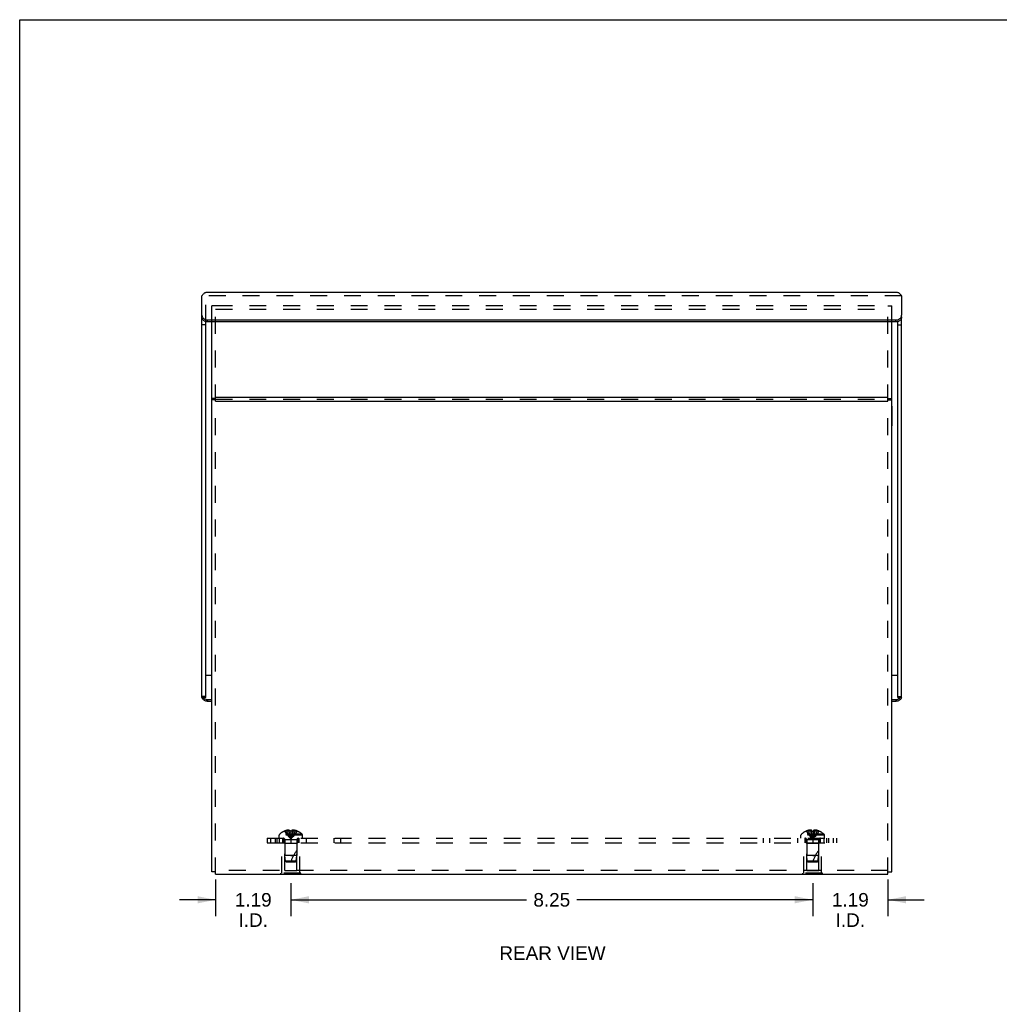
# Model space of a CAD drawing. Header units: inches. Extents: x 0 to 48.6, y 0 to 31.4.
# Tile 2 of 12: x 0 to 15.5, y 15.9 to 31.4. Entities that reach past the tile are written whole.
import ezdxf

# ---------------------------------------------------------------- set-up
doc = ezdxf.new("R2010")
doc.units = ezdxf.units.IN
doc.header["$LTSCALE"] = 2.671429
doc.header["$MEASUREMENT"] = 0
doc.linetypes.add('HIDDEN', pattern=[0.2, 0.1, -0.1])
doc.layers.get('0').update_dxf_attribs({"linetype": 'CONTINUOUS'})
for name, color, linetype in [('DEFAULT_2', 8, 'HIDDEN'), ('DIMENSIONS', 7, 'CONTINUOUS'), ('DOOR_ASSEMBLY', 7, 'CONTINUOUS')]:
    doc.layers.add(name, color=color, linetype=linetype)
doc.styles.get("Standard").update_dxf_attribs({"font": 'arial.ttf'})
doc.dimstyles.new('DIMSTYLE_1', dxfattribs={"dimtxt": 0.214286, "dimasz": 0.285714, "dimexe": 0.09, "dimexo": 0.07, "dimgap": 0.0375, "dimtad": 0, "dimtih": 1, "dimtoh": 1, "dimzin": 4, "dimdsep": 46, "dimtxsty": 'Standard', "dimblk": '_FILLED', "dimblk1": '_FILLED', "dimblk2": '_FILLED', "dimcen": 0.09, "dimazin": 1, "dimtfac": 1, "dimtdec": 3, "dimtofl": 0, "dimtmove": 0, "dimatfit": 3, "dimldrblk": '_FILLED', "dimfxl": 0, "dimtolj": 1, "dimtzin": 4, "dimarcsym": 0})

# ---------------------------------------------------------------- blocks, each defined once
blk = doc.blocks.new('_FILLED')
at = {"color": 0, "linetype": 'ByBlock'}
blk.add_solid([(0, 0), (-1, 0.2), (-1, -0.2)], dxfattribs=at)
blk = doc.blocks.new('*D22')
at = {"layer": 'DIMENSIONS', "color": 2, "linetype": 'Continuous'}
for p, q in [((4.287, 17.773), (4.287, 17.252)), ((12.537, 17.773), (12.537, 17.252)), ((4.287, 17.51), (8.013, 17.51)), ((12.537, 17.51), (8.81, 17.51))]:
    blk.add_line(p, q, dxfattribs=at)
at = {"layer": 'DIMENSIONS', "color": 2, "linetype": 'Continuous', "xscale": 0.2857142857, "yscale": 0.2857142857, "zscale": 0.2857142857, "rotation": 180}
blk.add_blockref('_FILLED', (4.287, 17.51), dxfattribs=at)
at = {"layer": 'DIMENSIONS', "color": 2, "linetype": 'Continuous', "xscale": 0.2857142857, "yscale": 0.2857142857, "zscale": 0.2857142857}
blk.add_blockref('_FILLED', (12.537, 17.51), dxfattribs=at)
at = {"layer": 'DIMENSIONS', "color": 2, "linetype": 'Continuous', "insert": (8.412, 17.617), "char_height": 0.2143, "width": 0.58232, "attachment_point": 2, "line_spacing_factor": 0.9}
blk.add_mtext('8.25', dxfattribs=at)
blk = doc.blocks.new('*D24')
at = {"layer": 'DIMENSIONS', "color": 2, "linetype": 'Continuous'}
for p, q in [((12.537, 17.773), (12.537, 17.252)), ((13.727, 17.833), (13.727, 17.252)), ((12.537, 17.51), (11.965, 17.51)), ((13.727, 17.51), (14.298, 17.51))]:
    blk.add_line(p, q, dxfattribs=at)
at = {"layer": 'DIMENSIONS', "color": 2, "linetype": 'Continuous', "xscale": 0.2857142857, "yscale": 0.2857142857, "zscale": 0.2857142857}
blk.add_blockref('_FILLED', (12.537, 17.51), dxfattribs=at)
at = {"layer": 'DIMENSIONS', "color": 2, "linetype": 'Continuous', "xscale": 0.2857142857, "yscale": 0.2857142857, "zscale": 0.2857142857, "rotation": 180}
blk.add_blockref('_FILLED', (13.727, 17.51), dxfattribs=at)
at = {"layer": 'DIMENSIONS', "color": 2, "linetype": 'Continuous', "insert": (13.132, 17.617), "char_height": 0.2143, "width": 0.58232, "attachment_point": 2, "line_spacing_factor": 0.9}
blk.add_mtext('1.19\\PI.D.', dxfattribs=at)
blk = doc.blocks.new('*D25')
at = {"layer": 'DIMENSIONS', "color": 2, "linetype": 'Continuous'}
for p, q in [((3.097, 17.833), (3.097, 17.252)), ((4.287, 17.773), (4.287, 17.252)), ((3.097, 17.51), (2.525, 17.51)), ((4.287, 17.51), (4.858, 17.51))]:
    blk.add_line(p, q, dxfattribs=at)
at = {"layer": 'DIMENSIONS', "color": 2, "linetype": 'Continuous', "xscale": 0.2857142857, "yscale": 0.2857142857, "zscale": 0.2857142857}
blk.add_blockref('_FILLED', (3.097, 17.51), dxfattribs=at)
at = {"layer": 'DIMENSIONS', "color": 2, "linetype": 'Continuous', "xscale": 0.2857142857, "yscale": 0.2857142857, "zscale": 0.2857142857, "rotation": 180}
blk.add_blockref('_FILLED', (4.287, 17.51), dxfattribs=at)
at = {"layer": 'DIMENSIONS', "color": 2, "linetype": 'Continuous', "insert": (3.692, 17.617), "char_height": 0.2143, "width": 0.58232, "attachment_point": 2, "line_spacing_factor": 0.9}
blk.add_mtext('1.19\\PI.D.', dxfattribs=at)

msp = doc.modelspace()

# ---------------------------------------------------------------- linework, layer by layer
at = {"color": 7, "linetype": 'Continuous'}
for p, q in [((0, 0), (0, 31.4286)), ((0, 31.4286), (48.5714, 31.4286)), ((3.0967, 25.4389), (3.0367, 25.4389)), ((3.0967, 25.4189), (3.0367, 25.4189)), ((13.7267, 25.4389), (13.7867, 25.4389)), ((13.7267, 25.4189), (13.7867, 25.4189)), ((13.7907, 25.3169), (13.7867, 25.3169)), ((13.7907, 25.3169), (13.7907, 25.0049)), ((13.7907, 25.1609), (13.7867, 25.1609)), ((13.7907, 25.0049), (13.7867, 25.0049)), ((3.0967, 17.9509), (3.0367, 17.9509)), ((4.1307, 17.9091), (4.1307, 17.9131)), ((4.4427, 17.9091), (4.1307, 17.9091)), ((4.2867, 17.9091), (4.2867, 17.9131)), ((4.4427, 17.9091), (4.4427, 17.9131)), ((12.3807, 17.9091), (12.3807, 17.9131)), ((12.6927, 17.9091), (12.3807, 17.9091)), ((12.5367, 17.9091), (12.5367, 17.9131)), ((12.6927, 17.9091), (12.6927, 17.9131)), ((13.7267, 17.9509), (13.7867, 17.9509))]:
    msp.add_line(p, q, dxfattribs=at)
at = {"color": 3, "linetype": 'Continuous'}
for p, q in [((3.0367, 17.9509), (3.0367, 26.6493)), ((13.7867, 17.9509), (13.7867, 26.6493)), ((3.0967, 25.4578), (13.7267, 25.4578)), ((3.0967, 25.3978), (13.7267, 25.3978)), ((3.0967, 17.9131), (13.7267, 17.9131))]:
    msp.add_line(p, q, dxfattribs=at)
at = {"layer": 'DEFAULT_2', "color": 8, "linetype": 'HIDDEN'}
for p, q in [((3.0367, 26.6493), (3.0367, 26.9043)), ((3.0967, 26.9043), (3.0367, 26.9043)), ((3.0967, 17.9131), (3.0967, 26.9083)), ((3.0967, 26.9083), (13.7267, 26.9083)), ((3.0967, 26.8483), (13.7267, 26.8483)), ((13.7267, 17.9131), (13.7267, 26.9083)), ((13.7267, 26.9043), (13.7867, 26.9043)), ((13.7867, 26.6493), (13.7867, 26.9043)), ((3.0967, 25.4278), (13.7267, 25.4278)), ((4.1002, 18.4841), (4.1002, 18.5307)), ((4.4732, 18.5307), (4.1002, 18.5307)), ((4.467, 18.5452), (4.1064, 18.5452)), ((4.1872, 18.5975), (4.1874, 18.5971)), ((4.1884, 18.5975), (4.1874, 18.5971)), ((4.2712, 18.5975), (4.1884, 18.5975)), ((4.2182, 18.5975), (4.2182, 18.6075)), ((4.2518, 18.5975), (4.2518, 18.6124)), ((4.2712, 18.5975), (4.2712, 18.6075)), ((4.2712, 18.5975), (4.2734, 18.575)), ((4.2712, 18.5975), (4.2712, 18.5971)), ((4.2733, 18.5753), (4.2757, 18.5535)), ((4.2756, 18.5538), (4.2782, 18.5326)), ((4.2781, 18.5328), (4.2808, 18.5123)), ((4.3022, 18.5975), (4.3, 18.575)), ((4.3022, 18.6075), (4.3022, 18.5975)), ((4.385, 18.5975), (4.3022, 18.5975)), ((4.3022, 18.5971), (4.3022, 18.5975)), ((4.3216, 18.5975), (4.3216, 18.6124)), ((4.3552, 18.5975), (4.3552, 18.6075)), ((4.385, 18.5975), (4.386, 18.5971)), ((4.3862, 18.5975), (4.386, 18.5971)), ((4.4732, 18.4841), (4.4732, 18.5307)), ((12.7232, 18.5307), (12.3502, 18.5307)), ((12.3502, 18.4841), (12.3502, 18.5307)), ((12.717, 18.5452), (12.3564, 18.5452)), ((12.4372, 18.5975), (12.4374, 18.5971)), ((12.4384, 18.5975), (12.4374, 18.5971)), ((12.5212, 18.5975), (12.4384, 18.5975)), ((12.4682, 18.5975), (12.4682, 18.6075)), ((12.5018, 18.5975), (12.5018, 18.6124)), ((12.5212, 18.5975), (12.5212, 18.6075)), ((12.5212, 18.5975), (12.5234, 18.575)), ((12.5212, 18.5975), (12.5212, 18.5971)), ((12.5233, 18.5753), (12.5257, 18.5535)), ((12.5256, 18.5538), (12.5282, 18.5326)), ((12.5281, 18.5328), (12.5308, 18.5123)), ((12.5522, 18.5975), (12.55, 18.575)), ((12.5522, 18.6075), (12.5522, 18.5975)), ((12.635, 18.5975), (12.5522, 18.5975)), ((12.5522, 18.5971), (12.5522, 18.5975)), ((12.5716, 18.5975), (12.5716, 18.6124)), ((12.6052, 18.5975), (12.6052, 18.6075)), ((12.636, 18.5971), (12.635, 18.5975)), ((12.6362, 18.5975), (12.636, 18.5971)), ((12.7232, 18.4841), (12.7232, 18.5307)), ((3.9117, 18.4841), (3.9117, 18.4091)), ((3.9117, 18.4841), (12.9117, 18.4841)), ((3.9117, 18.4091), (12.9117, 18.4091)), ((3.9634, 18.4841), (3.9634, 18.4091)), ((4.0367, 18.4841), (4.0367, 18.4091)), ((4.0657, 18.4841), (4.0657, 18.4091)), ((4.1057, 18.4091), (4.1057, 18.4841)), ((4.1467, 17.9301), (4.1467, 18.4091)), ((4.1617, 18.4091), (4.1617, 18.4841)), ((4.1777, 18.4091), (4.1777, 18.4841)), ((4.1917, 18.3991), (4.1817, 18.4091)), ((4.1917, 17.9716), (4.1917, 18.3991)), ((4.3817, 18.3991), (4.1917, 18.3991)), ((4.1927, 18.4559), (4.1927, 18.2091)), ((4.3807, 18.4559), (4.1927, 18.4559)), ((4.2867, 18.4841), (4.2867, 18.4091)), ((4.3807, 18.4559), (4.3807, 18.2091)), ((4.3817, 18.3991), (4.3917, 18.4091)), ((4.3817, 17.9716), (4.3817, 18.3991)), ((4.3957, 18.4091), (4.3957, 18.4841)), ((4.4117, 18.4841), (4.4117, 18.4091)), ((4.4267, 17.9301), (4.4267, 18.4091)), ((4.5286, 18.4841), (4.5286, 18.4091)), ((4.9682, 18.4841), (4.9682, 18.4091)), ((5.0695, 18.4841), (5.0695, 18.4091)), ((11.7539, 18.4841), (11.7539, 18.4091)), ((11.8552, 18.4841), (11.8552, 18.4091)), ((12.2947, 18.4841), (12.2947, 18.4091)), ((12.3967, 17.9301), (12.3967, 18.4091)), ((12.4117, 18.4841), (12.4117, 18.4091)), ((12.4277, 18.4091), (12.4277, 18.4841)), ((12.4417, 18.3991), (12.4317, 18.4091)), ((12.6317, 18.3991), (12.4417, 18.3991)), ((12.4417, 17.9716), (12.4417, 18.3991)), ((12.6307, 18.4559), (12.4427, 18.4559)), ((12.4427, 18.4559), (12.4427, 18.2091)), ((12.5367, 18.4841), (12.5367, 18.4091)), ((12.6307, 18.4559), (12.6307, 18.2091)), ((12.6317, 18.3991), (12.6417, 18.4091)), ((12.6317, 17.9716), (12.6317, 18.3991)), ((12.6457, 18.4091), (12.6457, 18.4841)), ((12.6617, 18.4091), (12.6617, 18.4841)), ((12.6767, 17.9301), (12.6767, 18.4091)), ((12.7177, 18.4091), (12.7177, 18.4841)), ((12.7576, 18.4841), (12.7576, 18.4091)), ((12.7867, 18.4841), (12.7867, 18.4091)), ((12.86, 18.4841), (12.86, 18.4091)), ((12.9117, 18.4841), (12.9117, 18.4091)), ((4.2017, 18.1191), (4.1927, 18.2091)), ((4.2867, 18.2091), (4.1927, 18.2091)), ((4.2127, 18.1091), (4.2017, 18.1191)), ((4.3717, 18.1191), (4.2017, 18.1191)), ((4.2127, 18.1091), (4.3607, 18.1091)), ((4.3807, 18.2091), (4.2867, 18.2091)), ((4.2867, 18.2091), (4.3287, 18.2091)), ((4.3607, 18.1091), (4.3717, 18.1191)), ((4.3717, 18.1191), (4.3807, 18.2091)), ((12.5367, 18.2091), (12.4427, 18.2091)), ((12.4517, 18.1191), (12.4427, 18.2091)), ((12.6217, 18.1191), (12.4517, 18.1191)), ((12.4627, 18.1091), (12.4517, 18.1191)), ((12.4627, 18.1091), (12.6107, 18.1091)), ((12.5367, 18.2091), (12.5787, 18.2091)), ((12.6307, 18.2091), (12.5367, 18.2091)), ((12.6107, 18.1091), (12.6217, 18.1191)), ((12.6217, 18.1191), (12.6307, 18.2091)), ((13.7267, 17.9731), (3.0967, 17.9731)), ((4.1307, 17.9131), (4.1307, 17.9301)), ((4.4427, 17.9301), (4.1307, 17.9301)), ((4.1917, 17.9716), (4.3817, 17.9716)), ((4.2867, 17.9131), (4.2867, 17.9301)), ((4.4427, 17.9131), (4.4427, 17.9301)), ((12.6927, 17.9301), (12.3807, 17.9301)), ((12.3807, 17.9131), (12.3807, 17.9301)), ((12.4417, 17.9716), (12.6317, 17.9716)), ((12.5367, 17.9131), (12.5367, 17.9301)), ((12.6927, 17.9131), (12.6927, 17.9301))]:
    msp.add_line(p, q, dxfattribs=at)
for points in [[(4.1874, 18.5971), (4.2011, 18.575), (4.216, 18.5535), (4.2319, 18.5326), (4.249, 18.5123), (4.2673, 18.4926), (4.2867, 18.4735)], [(4.2518, 18.6124), (4.2476, 18.6121), (4.2434, 18.6118), (4.2392, 18.6113), (4.235, 18.6107), (4.2308, 18.6101), (4.2266, 18.6093), (4.2224, 18.6085), (4.2182, 18.6075)], [(4.2182, 18.5975), (4.2276, 18.5753), (4.2379, 18.5538), (4.2489, 18.5328), (4.2607, 18.5124), (4.2733, 18.4927), (4.2867, 18.4735)], [(4.2565, 18.6118), (4.2541, 18.6122), (4.2518, 18.6124)], [(4.2518, 18.5975), (4.2566, 18.5753), (4.2618, 18.5538), (4.2674, 18.5328), (4.2734, 18.5124), (4.2799, 18.4927), (4.2867, 18.4735)], [(4.2565, 18.6118), (4.2588, 18.6113), (4.2612, 18.6108), (4.2636, 18.6102), (4.2661, 18.6094), (4.2686, 18.6085), (4.2712, 18.6075)], [(4.2867, 18.5975), (4.2841, 18.5975), (4.2815, 18.5974), (4.2789, 18.5974), (4.2764, 18.5973), (4.2738, 18.5972), (4.2712, 18.5971)], [(4.3022, 18.5971), (4.2996, 18.5972), (4.297, 18.5973), (4.2945, 18.5974), (4.2919, 18.5974), (4.2893, 18.5975), (4.2867, 18.5975)], [(4.3216, 18.5975), (4.3168, 18.5753), (4.3116, 18.5538), (4.3059, 18.5328), (4.2999, 18.5124), (4.2935, 18.4927), (4.2867, 18.4735)], [(4.3552, 18.5975), (4.3457, 18.5753), (4.3355, 18.5538), (4.3245, 18.5328), (4.3127, 18.5124), (4.3001, 18.4927), (4.2867, 18.4735)], [(4.386, 18.5971), (4.3723, 18.575), (4.3574, 18.5535), (4.3414, 18.5326), (4.3243, 18.5123), (4.3061, 18.4926), (4.2867, 18.4735)], [(4.3001, 18.5753), (4.2977, 18.5535), (4.2952, 18.5326), (4.2926, 18.5123), (4.2897, 18.4926), (4.2867, 18.4735)], [(4.2977, 18.5538), (4.2952, 18.5328), (4.2926, 18.5124), (4.2897, 18.4927), (4.2867, 18.4735)], [(4.3216, 18.6124), (4.3193, 18.6122), (4.3169, 18.6118), (4.3146, 18.6113), (4.3122, 18.6108), (4.3098, 18.6102), (4.3073, 18.6094), (4.3048, 18.6085), (4.3022, 18.6075)], [(4.3468, 18.6093), (4.3426, 18.6101), (4.3384, 18.6107), (4.3342, 18.6113), (4.33, 18.6118), (4.3258, 18.6121), (4.3216, 18.6124)], [(4.3468, 18.6093), (4.351, 18.6085), (4.3552, 18.6075)], [(12.4374, 18.5971), (12.4511, 18.575), (12.466, 18.5535), (12.4819, 18.5326), (12.499, 18.5123), (12.5173, 18.4926), (12.5367, 18.4735)], [(12.5018, 18.6124), (12.4976, 18.6121), (12.4934, 18.6118), (12.4892, 18.6113), (12.485, 18.6107), (12.4808, 18.6101), (12.4766, 18.6093), (12.4724, 18.6085), (12.4682, 18.6075)], [(12.4682, 18.5975), (12.4776, 18.5753), (12.4879, 18.5538), (12.4989, 18.5328), (12.5107, 18.5124), (12.5233, 18.4927), (12.5367, 18.4735)], [(12.5212, 18.6075), (12.5186, 18.6085), (12.5161, 18.6094), (12.5136, 18.6102), (12.5112, 18.6108), (12.5088, 18.6113), (12.5065, 18.6118), (12.5041, 18.6122), (12.5018, 18.6124)], [(12.5018, 18.5975), (12.5066, 18.5753), (12.5118, 18.5538), (12.5174, 18.5328), (12.5234, 18.5124), (12.5299, 18.4927), (12.5367, 18.4735)], [(12.5212, 18.5971), (12.5238, 18.5972), (12.5264, 18.5973), (12.5289, 18.5974), (12.5315, 18.5974), (12.5341, 18.5975), (12.5367, 18.5975)], [(12.5367, 18.5975), (12.5393, 18.5975), (12.5419, 18.5974), (12.5444, 18.5974), (12.547, 18.5973), (12.5496, 18.5972), (12.5522, 18.5971)], [(12.5716, 18.5975), (12.5668, 18.5753), (12.5616, 18.5538), (12.5559, 18.5328), (12.5499, 18.5124), (12.5435, 18.4927), (12.5367, 18.4735)], [(12.6052, 18.5975), (12.5957, 18.5753), (12.5855, 18.5538), (12.5745, 18.5328), (12.5627, 18.5124), (12.5501, 18.4927), (12.5367, 18.4735)], [(12.636, 18.5971), (12.6223, 18.575), (12.6074, 18.5535), (12.5914, 18.5326), (12.5743, 18.5123), (12.5561, 18.4926), (12.5367, 18.4735)], [(12.5501, 18.5753), (12.5477, 18.5535), (12.5452, 18.5326), (12.5426, 18.5123), (12.5397, 18.4926), (12.5367, 18.4735)], [(12.5477, 18.5538), (12.5452, 18.5328), (12.5426, 18.5124), (12.5397, 18.4927), (12.5367, 18.4735)], [(12.5716, 18.6124), (12.5693, 18.6122), (12.5669, 18.6118), (12.5646, 18.6113), (12.5622, 18.6108), (12.5598, 18.6102), (12.5573, 18.6094), (12.5548, 18.6085), (12.5522, 18.6075)], [(12.6052, 18.6075), (12.601, 18.6085), (12.5968, 18.6093), (12.5926, 18.6101), (12.5884, 18.6107), (12.5842, 18.6113), (12.58, 18.6118), (12.5758, 18.6121), (12.5716, 18.6124)], [(4.2808, 18.5124), (4.2837, 18.4927), (4.2867, 18.4735)], [(4.2808, 18.5123), (4.2837, 18.4926), (4.2867, 18.4735)], [(12.5308, 18.5124), (12.5337, 18.4927), (12.5367, 18.4735)], [(12.5308, 18.5123), (12.5337, 18.4926), (12.5367, 18.4735)]]:
    msp.add_lwpolyline(points, dxfattribs=at)
for centre, radius, start, end in [((4.1202, 18.5307), 0.02, 133.5138, 180), ((4.2867, 18.3553), 0.2618, 112.36129, 133.5138), ((4.2867, 18.3553), 0.2614, 105.19411, 112.08938), ((4.2867, 18.3553), 0.2614, 67.91062, 74.80589), ((4.2867, 18.3553), 0.2618, 46.4862, 67.63871), ((4.4532, 18.5307), 0.02, 0, 46.4862), ((12.3702, 18.5307), 0.02, 133.5138, 180), ((12.5367, 18.3553), 0.2618, 112.36129, 133.5138), ((12.5367, 18.3553), 0.2614, 105.19411, 112.08938), ((12.5367, 18.3553), 0.2614, 67.91062, 74.80589), ((12.5367, 18.3553), 0.2618, 46.4862, 67.63871), ((12.7032, 18.5307), 0.02, 0, 46.4862), ((4.1645, 18.4559), 0.0282, 0, 90), ((4.4089, 18.4559), 0.0282, 90, 180), ((12.4145, 18.4559), 0.0282, 0, 90), ((12.6589, 18.4559), 0.0282, 90, 180), ((4.8319, 17.9389), 0.5712, 142.18624, 162.66464), ((13.0819, 17.9389), 0.5712, 142.18624, 162.66464)]:
    msp.add_arc(centre, radius, start, end, dxfattribs=at)
at = {"layer": 'DOOR_ASSEMBLY', "color": 3, "linetype": 'Continuous'}
for p, q in [((2.9604, 27.1204), (13.8629, 27.1204)), ((2.8804, 26.7573), (2.8804, 27.0604)), ((13.9429, 27.0604), (13.9429, 26.7573)), ((2.8804, 20.711), (2.8804, 26.7273)), ((2.9704, 26.6793), (13.8529, 26.6793)), ((13.9429, 20.711), (13.9429, 26.7273)), ((2.8827, 20.7087), (2.8822, 20.711)), ((13.9411, 20.711), (13.9407, 20.7087)), ((3.0367, 20.6481), (2.9704, 20.6481)), ((13.8529, 20.6481), (13.7867, 20.6481))]:
    msp.add_line(p, q, dxfattribs=at)
at = {"layer": 'DOOR_ASSEMBLY', "color": 8, "linetype": 'HIDDEN'}
for p, q in [((13.9429, 27.0604), (2.8804, 27.0604)), ((2.9404, 26.6538), (2.9404, 27.0304))]:
    msp.add_line(p, q, dxfattribs=at)
at = {"layer": 'DOOR_ASSEMBLY', "color": 7, "linetype": 'Continuous'}
for p, q in [((2.8804, 26.7273), (2.8804, 26.7573)), ((2.9404, 20.711), (2.9404, 26.6538)), ((2.9704, 26.6493), (2.9704, 26.6793)), ((13.8529, 26.6493), (2.9704, 26.6493)), ((13.8529, 26.6493), (13.8529, 26.6793)), ((13.8829, 20.711), (13.8829, 26.6538)), ((13.9429, 26.7273), (13.9429, 26.7573)), ((2.9404, 26.6043), (2.8804, 26.6043)), ((13.8829, 26.6043), (13.9429, 26.6043)), ((3.0367, 21.0591), (2.9404, 21.0591)), ((13.8829, 21.0591), (13.7867, 21.0591)), ((2.9404, 20.7231), (2.8804, 20.7231)), ((2.9404, 20.711), (2.8804, 20.711)), ((13.8829, 20.7231), (13.9429, 20.7231)), ((13.8829, 20.711), (13.9429, 20.711)), ((2.9704, 20.6781), (2.9704, 20.6481)), ((2.9704, 20.6781), (3.0367, 20.6781)), ((13.7867, 20.6781), (13.8529, 20.6781)), ((13.8529, 20.6781), (13.8529, 20.6481))]:
    msp.add_line(p, q, dxfattribs=at)
at = {"layer": 'DOOR_ASSEMBLY', "color": 3, "linetype": 'Continuous'}
for points in [[(2.8804, 27.0604), (2.889, 27.0716), (2.8976, 27.082), (2.9062, 27.0913), (2.9147, 27.0995), (2.9233, 27.1065), (2.9319, 27.1121), (2.9404, 27.1163), (2.949, 27.119), (2.9576, 27.1203), (2.9604, 27.1204)], [(13.8629, 27.1204), (13.8658, 27.1203), (13.8744, 27.119), (13.8829, 27.1163), (13.8915, 27.1121), (13.9001, 27.1065), (13.9087, 27.0995), (13.9172, 27.0913), (13.9258, 27.082), (13.9344, 27.0716), (13.9429, 27.0604)], [(2.8804, 26.7573), (2.881, 26.7485), (2.8827, 26.7399)], [(2.8827, 26.7399), (2.8855, 26.7315), (2.8894, 26.7235), (2.8942, 26.7158)], [(2.8942, 26.7158), (2.9001, 26.7087), (2.9068, 26.7022), (2.9143, 26.6963), (2.9226, 26.6913), (2.9314, 26.6871), (2.9407, 26.6837), (2.9504, 26.6813), (2.9603, 26.6798), (2.9704, 26.6793)], [(13.8529, 26.6793), (13.8631, 26.6798), (13.873, 26.6813), (13.8827, 26.6837), (13.892, 26.6871), (13.9008, 26.6913), (13.9091, 26.6963), (13.9166, 26.7022), (13.9233, 26.7087), (13.9291, 26.7158)], [(13.9291, 26.7158), (13.934, 26.7235), (13.9379, 26.7315), (13.9407, 26.7399), (13.9424, 26.7485), (13.9429, 26.7573)], [(2.9704, 20.6481), (2.9603, 20.6486), (2.9504, 20.65), (2.9407, 20.6525), (2.9314, 20.6558), (2.9226, 20.66), (2.9143, 20.6651), (2.9068, 20.6709), (2.9001, 20.6774), (2.8942, 20.6846), (2.8894, 20.6922), (2.8855, 20.7003), (2.8827, 20.7087)], [(13.9407, 20.7087), (13.9379, 20.7003), (13.934, 20.6922), (13.9291, 20.6846), (13.9233, 20.6774), (13.9166, 20.6709), (13.9091, 20.6651), (13.9008, 20.66), (13.892, 20.6558), (13.8827, 20.6525), (13.873, 20.65), (13.8631, 20.6486), (13.8529, 20.6481)]]:
    msp.add_lwpolyline(points, dxfattribs=at)
at = {"layer": 'DOOR_ASSEMBLY', "color": 7, "linetype": 'Continuous'}
for points in [[(2.9407, 26.6537), (2.9314, 26.6571), (2.9226, 26.6613), (2.9143, 26.6663), (2.9068, 26.6722), (2.9001, 26.6787), (2.8942, 26.6858), (2.8894, 26.6935), (2.8855, 26.7015), (2.8827, 26.7099), (2.881, 26.7185), (2.8804, 26.7273)], [(2.9704, 26.6493), (2.9603, 26.6498), (2.9504, 26.6513), (2.9407, 26.6537)], [(13.892, 26.6571), (13.8827, 26.6537), (13.873, 26.6513), (13.8631, 26.6498), (13.8529, 26.6493)], [(13.9429, 26.7273), (13.9424, 26.7185), (13.9407, 26.7099), (13.9379, 26.7015), (13.934, 26.6935), (13.9291, 26.6858), (13.9233, 26.6787), (13.9166, 26.6722), (13.9091, 26.6663), (13.9008, 26.6613), (13.892, 26.6571)], [(2.8971, 20.711), (2.9001, 20.7074), (2.9068, 20.7009), (2.9143, 20.6951), (2.9226, 20.69), (2.9314, 20.6858), (2.9407, 20.6825), (2.9504, 20.68), (2.9603, 20.6786), (2.9704, 20.6781)], [(13.8529, 20.6781), (13.8631, 20.6786), (13.873, 20.68), (13.8827, 20.6825), (13.892, 20.6858), (13.9008, 20.69), (13.9091, 20.6951), (13.9166, 20.7009), (13.9233, 20.7074), (13.9262, 20.711)]]:
    msp.add_lwpolyline(points, dxfattribs=at)

# ---------------------------------------------------------------- texts
at = {"layer": 'DIMENSIONS', "color": 2, "linetype": 'Continuous', "insert": (8.4229, 16.7745), "char_height": 0.21429, "width": 1.676049, "attachment_point": 2, "line_spacing_factor": 0.9}
msp.add_mtext('REAR VIEW', dxfattribs=at)

# ---------------------------------------------------------------- dimensions: what is measured, and where the dimension line sits
at = {"layer": 'DIMENSIONS', "color": 2, "linetype": 'Continuous'}
dim = msp.add_linear_dim(base=(4.2867, 17.5095), p1=(3.0967, 17.9031), p2=(4.2867, 17.8431), text='<>\\PI.D.', dimstyle='DIMSTYLE_1', dxfattribs=at)
dim.commit()
dim.dimension.update_dxf_attribs({"geometry": '*D25', "text_midpoint": (3.6917, 17.3488), "dimtype": 160})
dim = msp.add_linear_dim(base=(4.2867, 17.5095), p1=(12.5367, 17.8431), p2=(4.2867, 17.8431), angle=180, dimstyle='DIMSTYLE_1', dxfattribs=at)
dim.commit()
dim.dimension.update_dxf_attribs({"geometry": '*D22', "text_midpoint": (8.4114, 17.5083), "dimtype": 160})
dim = msp.add_linear_dim(base=(12.5367, 17.5095), p1=(13.7267, 17.9031), p2=(12.5367, 17.8431), angle=180, text='<>\\PI.D.', dimstyle='DIMSTYLE_1', dxfattribs=at)
dim.commit()
dim.dimension.update_dxf_attribs({"geometry": '*D24', "text_midpoint": (13.1317, 17.3488), "dimtype": 160})

doc.saveas('drawing.dxf')
